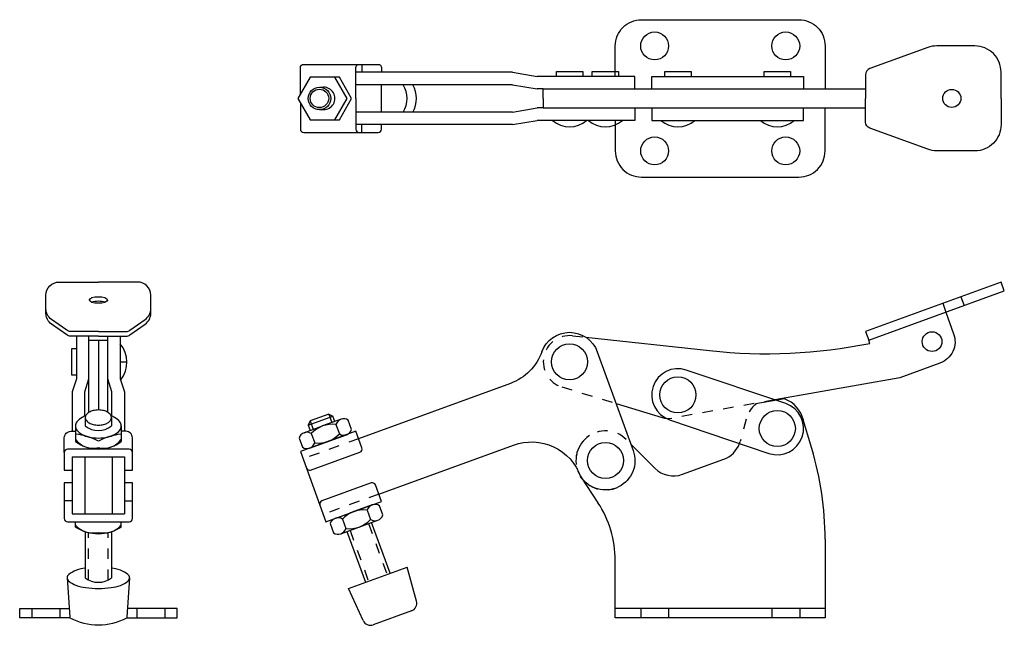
# Model space of a CAD drawing. Extents: x 0 to 9.39, y -0.07 to 5.7.
import ezdxf

# ---------------------------------------------------------------- set-up
doc = ezdxf.new("R2010")
doc.units = 0
doc.header["$LTSCALE"] = 0.2
doc.header["$MEASUREMENT"] = 0
doc.linetypes.add('HIDDEN', pattern=[0.375, 0.25, -0.125])
doc.linetypes.add('PHANTOM', pattern=[2.5, 1.25, -0.25, 0.25, -0.25, 0.25, -0.25])
doc.layers.get('0').update_dxf_attribs({"linetype": 'CONTINUOUS'})

msp = doc.modelspace()

# ---------------------------------------------------------------- linework, layer by layer
at = {"color": 7}
for p, q in [((5.1163, 5.2062), (5.3663, 5.2062)), ((5.1163, 5.1593), (5.1163, 5.2062)), ((5.3663, 5.2062), (5.3663, 5.1593)), ((5.4583, 5.2062), (5.7083, 5.2062)), ((5.4583, 5.1593), (5.4583, 5.2062)), ((5.7083, 5.2062), (5.7083, 5.1593)), ((6.1493, 5.2062), (6.3993, 5.2062)), ((6.1493, 5.1593), (6.1493, 5.2062)), ((6.3993, 5.2062), (6.3993, 5.1593)), ((7.0967, 5.2062), (7.3467, 5.2062)), ((7.0967, 5.1593), (7.0967, 5.2062)), ((7.3467, 5.2062), (7.3467, 5.1593)), ((2.8574, 5.0568), (2.8973, 5.0568)), ((2.8574, 4.8433), (2.8973, 4.8433)), ((0.4938, 2.5647), (0.4938, 2.3147)), ((0.5407, 2.5647), (0.4938, 2.5647)), ((0.9593, 2.4397), (1.0218, 2.4397)), ((0.4938, 2.3147), (0.5407, 2.3147)), ((7.2893, 2.0863), (7.0173, 2.0383)), ((0.625, 1.9088), (0.625, 1.8284)), ((0.875, 1.9088), (0.875, 1.8284)), ((2.7506, 1.8366), (2.9855, 1.9221)), ((2.9454, 1.9408), (2.7693, 1.8767)), ((3.0628, 1.8925), (2.8866, 1.8284)), ((2.9454, 1.9408), (2.9855, 1.9221)), ((3.0041, 1.8712), (2.9855, 1.9221)), ((3.1643, 1.7965), (3.1322, 1.8846)), ((0.5312, 1.8284), (0.5312, 1.6816)), ((0.75, 1.8284), (0.75, 1.8284)), ((0.9688, 1.8284), (0.9688, 1.6816)), ((2.7104, 1.7643), (2.7691, 1.7857)), ((2.7693, 1.8767), (2.7506, 1.8366)), ((2.7506, 1.8366), (2.7691, 1.7857)), ((2.7691, 1.7857), (2.8866, 1.8284)), ((3.0147, 1.8418), (3.0468, 1.7537)), ((2.6624, 1.7135), (2.6944, 1.6255)), ((2.7638, 1.6175), (3.1162, 1.7457)), ((2.7798, 1.7563), (2.8119, 1.6682)), ((5.3471, 1.3474), (5.347, 1.3475)), ((0.5, 1.1161), (0.4253, 1.1161)), ((1, 1.1161), (1.0747, 1.1161)), ((3.3597, 1.0768), (3.1835, 1.0126)), ((3.4612, 0.9807), (3.4291, 1.0688)), ((3.0073, 0.9485), (3.0661, 0.9699)), ((3.0661, 0.9699), (3.1835, 1.0126)), ((3.0767, 0.9405), (3.1088, 0.8524)), ((3.3117, 1.026), (3.3437, 0.9379)), ((0.5312, 0.8658), (0.5312, 0.9164)), ((0.9688, 0.8658), (0.9688, 0.9164)), ((2.9593, 0.8978), (2.9913, 0.8097)), ((3.0608, 0.8017), (3.4131, 0.9299)), ((3.5306, 0.4245), (3.3544, 0.9085)), ((0.625, 0.8214), (0.625, 0.3818)), ((0.875, 0.8214), (0.875, 0.3818)), ((3.1195, 0.823), (3.2957, 0.339)), ((3.1342, 0.2802), (3.6921, 0.4833)), ((3.7822, 0.1605), (3.6921, 0.4833)), ((0.4531, 0.3818), (0.4788, 0.006)), ((1.0469, 0.3818), (1.0212, 0.006)), ((3.2726, -0.025), (3.1342, 0.2802)), ((3.7337, 0.0661), (3.3705, -0.0661))]:
    msp.add_line(p, q, dxfattribs=at)
at = {"color": 7, "linetype": 'HIDDEN'}
for p, q in [((8.9712, 3.0605), (9.0019, 2.9763)), ((8.7984, 2.9975), (8.8291, 2.9132)), ((5.2683, 2.6882), (5.3964, 2.6743)), ((5.1683, 2.2006), (5.685, 2.0429)), ((7.1969, 2.0766), (6.2176, 1.9035)), ((2.9454, 1.9408), (2.9747, 1.8605)), ((6.9242, 1.8938), (6.8673, 1.6817)), ((2.7693, 1.8767), (2.7985, 1.7964)), ((3.2299, 1.7076), (2.7013, 1.5152)), ((3.4223, 1.179), (2.8937, 0.9866)), ((3.3251, 0.8979), (3.5012, 0.4138)), ((0.6563, 0.3618), (0.6563, 0.8127)), ((0.8438, 0.3618), (0.8438, 0.8127)), ((3.1489, 0.8337), (3.325, 0.3497)), ((0.117, 0.0897), (0.117, 0)), ((0.383, 0.0897), (0.383, 0)), ((1.117, 0.0897), (1.117, 0)), ((1.383, 0.0897), (1.383, 0)), ((5.9191, 0.0897), (5.9191, 0)), ((6.1851, 0.0897), (6.1851, 0)), ((7.1691, 0.0897), (7.1691, 0)), ((7.4351, 0.0897), (7.4351, 0))]:
    msp.add_line(p, q, dxfattribs=at)
at = {"color": 7, "linetype": 'Continuous'}
msp.add_line((7.6771, 0.0897), (5.6771, 0.0897), dxfattribs=at)
at = {"color": 7}
for points in [[(5.6771, 5.1593), (5.6771, 5.45, -0.414214), (5.9271, 5.7), (7.4271, 5.7, -0.414214), (7.6771, 5.45), (7.6771, 5.0397)], [(9.3546, 4.95), (9.3546, 5.2, 0.414214), (9.1046, 5.45), (8.7409, 5.45, 0.087489), (8.6554, 5.435), (8.1038, 5.2342, 0.315299), (8.0627, 5.1755), (8.0627, 5.0397)], [(2.6757, 4.9916), (2.6757, 5.2435, -0.414214), (2.707, 5.2747), (3.1955, 5.2747), (3.2619, 5.2747), (3.2619, 5.1993)], [(3.2043, 4.95), (3.2043, 5.2435, -0.414214), (3.2356, 5.2747)], [(3.2619, 5.2747), (3.4166, 5.2747, -0.414214), (3.4478, 5.2435), (3.4478, 5.1993)], [(2.6757, 4.9085), (2.6757, 4.6566, 0.414214), (2.707, 4.6253), (3.1955, 4.6253), (3.2619, 4.6253), (3.2619, 4.7007)], [(3.2043, 4.95), (3.2043, 4.6566, 0.414214), (3.2356, 4.6253)], [(9.3546, 4.95), (9.3546, 4.7, -0.414214), (9.1046, 4.45), (8.7409, 4.45, -0.087489), (8.6554, 4.4651), (8.1038, 4.6659, -0.315299), (8.0627, 4.7246), (8.0627, 4.8603)], [(5.6771, 4.7407), (5.6771, 4.45, 0.414214), (5.9271, 4.2), (7.4271, 4.2, 0.414214), (7.6771, 4.45), (7.6771, 4.8603)], [(3.2619, 4.6253), (3.4166, 4.6253, 0.414214), (3.4478, 4.6566), (3.4478, 4.7007)], [(0.75, 2.7294), (0.4856, 2.7294, -0.15438), (0.4497, 2.7408), (0.3031, 2.8438, -0.244217), (0.25, 2.946), (0.25, 3.0753, -0.414214), (0.375, 3.2003), (0.75, 3.2003)], [(0.75, 2.7294), (1.0144, 2.7294, 0.15438), (1.0503, 2.7408), (1.1969, 2.8438, 0.244217), (1.25, 2.946), (1.25, 3.0753, 0.414214), (1.125, 3.2003), (0.75, 3.2003)], [(6.5765, 2.5463, 0.07691), (8.1041, 2.6157), (8.0934, 2.6451), (9.3853, 3.116), (9.3546, 3.2003), (8.0627, 2.7294), (8.0934, 2.6451)], [(0.75, 2.6852), (0.4856, 2.6852, -0.15438), (0.4497, 2.6966), (0.3031, 2.7996, -0.244217), (0.25, 2.9018), (0.25, 2.946, -0.414214)], [(0.75, 2.6852), (1.0144, 2.6852, 0.15438), (1.0503, 2.6966), (1.1969, 2.7996, 0.244217), (1.25, 2.9018), (1.25, 2.946, 0.414214)], [(8.8274, 2.9126), (8.9023, 2.7071, -0.414214), (8.7717, 2.4267), (8.39, 2.2876), (7.1969, 2.0766)], [(4.9767, 2.5349, -0.701562), (5.5056, 2.5359), (5.8476, 1.5962)], [(4.9767, 2.5349, -0.222648), (4.6772, 2.2344), (3.2299, 1.7076, 0.414214)], [(7.4702, 1.8828, 0.258124), (7.2893, 2.0863, 0.258124)], [(0.6278, 1.924, 0.033748), (0.5953, 1.9096, 0.105232), (0.5449, 1.8678, 0.168537), (0.5312, 1.8284, 0.168537)], [(0.5312, 1.8284, 0.168537), (0.5449, 1.7891, 0.105232), (0.5953, 1.7472, 0.067443), (0.6617, 1.723, 0.053595), (0.75, 1.7135, 0.053595), (0.8383, 1.723, 0.067443), (0.9047, 1.7472, 0.105232), (0.9551, 1.7891, 0.168537), (0.9688, 1.8284, 0.168537), (0.9551, 1.8678, 0.105232), (0.9047, 1.9096, 0.033748), (0.8722, 1.924, 0.053595)], [(7.6771, 0.75, 0.073042), (7.5504, 1.6126), (7.4595, 1.9189)], [(0.4253, 1.5769), (0.4253, 1.7153, -0.414214), (0.4878, 1.7778), (0.5312, 1.7778)], [(1.0747, 1.5769), (1.0747, 1.7153, 0.414214), (1.0122, 1.7778), (0.9688, 1.7778)], [(2.7334, 1.4271, 0.414214), (2.7734, 1.4084), (3.2433, 1.5794, 0.414214), (3.2619, 1.6195), (3.2043, 1.7778), (2.6757, 1.5854), (2.7334, 1.4271), (2.8616, 1.0747), (2.9192, 0.9164), (3.4478, 1.1088), (3.3902, 1.2671, 0.414214), (3.3501, 1.2858), (2.8803, 1.1148, 0.414214), (2.8616, 1.0747)], [(1, 1.4084), (1.0747, 1.4084), (1.0747, 1.5769, 0.414214), (1.0435, 1.6081), (0.75, 1.6081), (0.4566, 1.6081, 0.414214), (0.4253, 1.5769), (0.4253, 1.4084), (0.5, 1.4084)], [(3.4223, 1.179), (4.7062, 1.6463, -0.414214), (5.347, 1.3475, -0.414214)], [(5.8476, 1.5962, -0.893792), (5.347, 1.3475, -0.893792)], [(5.8263, 1.6548), (6.0549, 1.4262, 0.291473), (6.3172, 1.368), (6.7114, 1.5115, 0.223189), (6.8613, 1.6623, 0.223189)], [(0.5, 1.2858), (0.4253, 1.2858), (0.4253, 1.1161), (0.4253, 0.9477, 0.414214), (0.4566, 0.9164), (0.75, 0.9164), (1.0435, 0.9164, 0.414214), (1.0747, 0.9477), (1.0747, 1.1161), (1.0747, 1.2858), (1, 1.2858)], [(5.6771, 0.5469, 0.146769), (5.5119, 1.0973, 0.146769)], [(0.625, 0.4742, 0.045424), (0.5401, 0.4535, 0.090414), (0.4679, 0.4132, 0.22377), (0.4531, 0.3818, 0.22377)], [(0.4531, 0.3818, 0.22377), (0.4679, 0.3503, 0.090414), (0.5401, 0.31, 0.047239), (0.6285, 0.2888, 0.035198), (0.75, 0.2802, 0.035198), (0.8715, 0.2888, 0.047239), (0.9599, 0.31, 0.090414), (1.0321, 0.3503, 0.22377), (1.0469, 0.3818, 0.22377), (1.0321, 0.4132, 0.090414), (0.9599, 0.4535, 0.045424), (0.875, 0.4742, 0.035198)]]:
    msp.add_lwpolyline(points, format="xyb", dxfattribs=at)
for points in [[(4.6986, 5.1993), (3.2043, 5.1993)], [(4.6986, 5.1993), (4.9335, 5.1593)], [(3.0469, 4.7467), (3.1643, 4.95), (3.0469, 5.1534), (3.004, 5.1534)], [(4.6986, 5.0797), (3.2043, 5.0797)], [(3.4478, 4.8203), (3.4478, 5.0797)], [(4.6986, 5.0797), (4.9335, 5.0397)], [(5.8646, 5.0397), (5.8646, 5.1593), (4.9335, 5.1593)], [(6.0246, 5.0397), (6.0246, 5.1593), (7.4713, 5.1593), (7.4713, 5.0397)], [(4.9913, 5.0397), (4.9335, 5.0397)], [(4.9913, 4.95), (4.9913, 5.0397), (5.6771, 5.0397)], [(5.6771, 5.0397), (7.6771, 5.0397)], [(7.6771, 5.0397), (8.0627, 5.0397), (8.0627, 4.95)], [(4.9913, 4.95), (4.9913, 4.8603), (5.6771, 4.8603)], [(7.6771, 4.8603), (8.0627, 4.8603), (8.0627, 4.95)], [(4.6986, 4.8203), (3.2043, 4.8203)], [(4.6986, 4.8203), (4.9335, 4.8603)], [(5.8646, 4.8603), (5.8646, 4.7407), (4.9335, 4.7407)], [(4.9913, 4.8603), (4.9335, 4.8603)], [(5.6771, 4.8603), (7.6771, 4.8603)], [(6.0246, 4.8603), (6.0246, 4.7407), (7.4713, 4.7407), (7.4713, 4.8603)], [(3.004, 4.7467), (3.0469, 4.7467)], [(4.6986, 4.7007), (3.2043, 4.7007)], [(4.6986, 4.7007), (4.9335, 4.7407)], [(0.5407, 2.6852), (0.5407, 2.5349), (0.5407, 2.2782), (0.5007, 2.1532), (0.5007, 1.7778)], [(0.6603, 1.959), (0.6603, 2.6746), (0.6603, 2.6852)], [(0.6603, 2.6467), (0.8397, 2.6467)], [(0.75, 2.6467), (0.75, 1.9809)], [(0.8397, 1.959), (0.8397, 2.6746), (0.8397, 2.6852)], [(0.9593, 2.6852), (0.9593, 2.5349), (0.9593, 2.2782), (0.9993, 2.1532), (0.9993, 1.7778)], [(5.3964, 2.6743), (6.5765, 2.5463)], [(0.6203, 1.9211), (0.6203, 2.1532), (0.6603, 2.2782)], [(0.8797, 1.9211), (0.8797, 2.1532), (0.8397, 2.2782)], [(5.685, 2.0429), (6.1229, 1.9092)], [(0.5, 1.5334), (0.5, 0.9911)], [(0.5, 1.5334), (1, 1.5334)], [(0.6196, 1.5334), (0.6196, 0.9911)], [(0.8804, 1.5334), (0.8804, 0.9911)], [(1, 1.5334), (1, 0.9911)], [(5.3485, 1.3452), (5.5119, 1.0973)], [(1, 1.1161), (1.0747, 1.1161)], [(0.5, 0.9911), (1, 0.9911)], [(7.6771, 0.75), (7.6771, 0.0897), (7.6771, 0), (5.6771, 0), (5.6771, 0.0897), (5.6771, 0.5469)], [(0.4795, 0), (0, 0), (0, 0.0897), (0.4731, 0.0897)], [(1.0205, 0), (1.5, 0), (1.5, 0.0897), (1.0269, 0.0897)]]:
    msp.add_lwpolyline(points, dxfattribs=at)
msp.add_lwpolyline([(3.004, 4.7467), (3.1214, 4.95), (3.004, 5.1534), (2.7692, 5.1534), (2.6518, 4.95), (2.7692, 4.7467)], close=True, dxfattribs=at)
for points in [[(6.3543, 2.3613, 1), (6.1943, 1.8876), (7.1417, 1.5675, 1), (7.3017, 2.0413)], [(0.625, 1.9088, 0.156937), (0.6331, 1.8836, 0.10661), (0.6616, 1.8578, 0.072304), (0.6998, 1.8425, 0.058712), (0.75, 1.8366, 0.058712), (0.8002, 1.8425, 0.072304), (0.8384, 1.8578, 0.10661), (0.8669, 1.8836, 0.156937), (0.875, 1.9088, 0.156937), (0.8669, 1.9339, 0.10661), (0.8384, 1.9597, 0.072304), (0.8002, 1.975, 0.058712), (0.75, 1.9809, 0.058712), (0.6998, 1.975, 0.072304), (0.6616, 1.9597, 0.10661), (0.6331, 1.9339, 0.156937)]]:
    msp.add_lwpolyline(points, format="xyb", close=True, dxfattribs=at)
at = {"color": 7, "linetype": 'PHANTOM'}
msp.add_lwpolyline([(5.6795, 1.2357, -0.893792), (5.4308, 1.7363, -0.893792)], format="xyb", dxfattribs=at)
at = {"color": 7}
for centre, radius in [((6.0521, 5.45), 0.133), ((7.3021, 5.45), 0.133), ((2.8574, 4.95), 0.1068), ((2.8574, 4.95), 0.0881), ((8.8848, 4.95), 0.0864), ((6.0521, 4.45), 0.133), ((7.3021, 4.45), 0.133), ((8.6968, 2.6322), 0.094), ((5.2413, 2.4397), 0.1719), ((6.2743, 2.1244), 0.1719), ((7.2217, 1.8044), 0.1719), ((5.5833, 1.5), 0.1719)]:
    msp.add_circle(centre, radius, dxfattribs=at)
for centre, radius, start, end in [((3.442, 4.95), 0.2501, 328.76165, 31.23832), ((3.5321, 4.95), 0.2501, 328.76166, 31.23834), ((2.8973, 4.95), 0.1068, 269.99998, 90.00002), ((5.2413, 4.9182), 0.2399, 227.68974, 312.31026), ((5.5833, 4.9182), 0.2399, 227.68974, 312.31026), ((6.2743, 4.9182), 0.2399, 227.68974, 312.31026), ((7.2217, 4.9182), 0.2399, 227.68974, 312.31026), ((0.7486, 2.4376), 0.2732, 321.5692, 39.53648), ((3.0895, 1.8191), 0.0781, 56.8699, 163.1301), ((6.1822, 2.1035), 0.2031, 253.0264, 280.0264), ((0.75, 1.9898), 0.2041, 232.23656, 307.76344), ((2.9774, 1.5788), 0.2656, 81.92751, 138.07249), ((3.0895, 1.8191), 0.0781, 236.8699, 343.1301), ((0.4738, 1.1682), 0.5849, 61.82132, 84.36174), ((0.6987, 1.8251), 0.2085, 216.58947, 284.24685), ((1.0262, 1.1682), 0.5849, 95.63826, 118.17868), ((0.8013, 1.8251), 0.2085, 255.75315, 323.41053), ((2.7371, 1.6909), 0.0781, 56.8699, 163.1301), ((2.7371, 1.6909), 0.0781, 110, 163.1301), ((2.8492, 1.9312), 0.2656, 261.92751, 318.07249), ((0.75, 1.9705), 0.3624, 232.87335, 307.12665), ((2.7371, 1.6909), 0.0781, 236.8699, 343.1301), ((6.6259, 1.7464), 0.25, 340.32629, 345), ((5.5833, 1.5), 0.2812, 212.84061, 213.39847), ((3.3864, 1.0033), 0.0781, 56.8699, 163.1301), ((3.034, 0.8751), 0.0781, 56.8699, 163.1301), ((3.2744, 0.763), 0.2656, 81.92751, 138.07249), ((3.3864, 1.0033), 0.0781, 236.8699, 343.1301), ((0.6993, 1.0354), 0.2264, 222.07291, 282.93107), ((0.75, 1.2068), 0.4052, 237.32195, 302.67805), ((0.8007, 1.0354), 0.2264, 257.06893, 317.92709), ((3.034, 0.8751), 0.0781, 236.8699, 343.1301), ((3.1461, 1.1154), 0.2656, 261.92751, 318.07249), ((0.75, 0.5431), 0.2041, 232.23656, 307.76344), ((3.707, 0.1395), 0.0781, 290, 15.60129), ((0.75, 0.5203), 0.5864, 242.53167, 297.46833), ((3.3437, 0.0073), 0.0781, 204.39871, 290)]:
    msp.add_arc(centre, radius, start, end, dxfattribs=at)
at = {"color": 7, "linetype": 'HIDDEN'}
for centre, radius, start, end in [((5.2413, 2.4397), 0.25, 83.80758, 253.02639), ((7.1958, 1.821), 0.2812, 129.41198, 165), ((5.5833, 1.5), 0.2812, 45, 212.84061)]:
    msp.add_arc(centre, radius, start, end, dxfattribs=at)
at = {"color": 7}
msp.add_ellipse((0.75, 3.029), major_axis=(-0.0865, 0), ratio=0.364438, dxfattribs=at)
msp.add_ellipse((0.75, 2.9848), major_axis=(-0.0865, 0), ratio=0.364438, start_param=-2.364148, end_param=-0.777445, dxfattribs=at)

doc.saveas('drawing.dxf')
